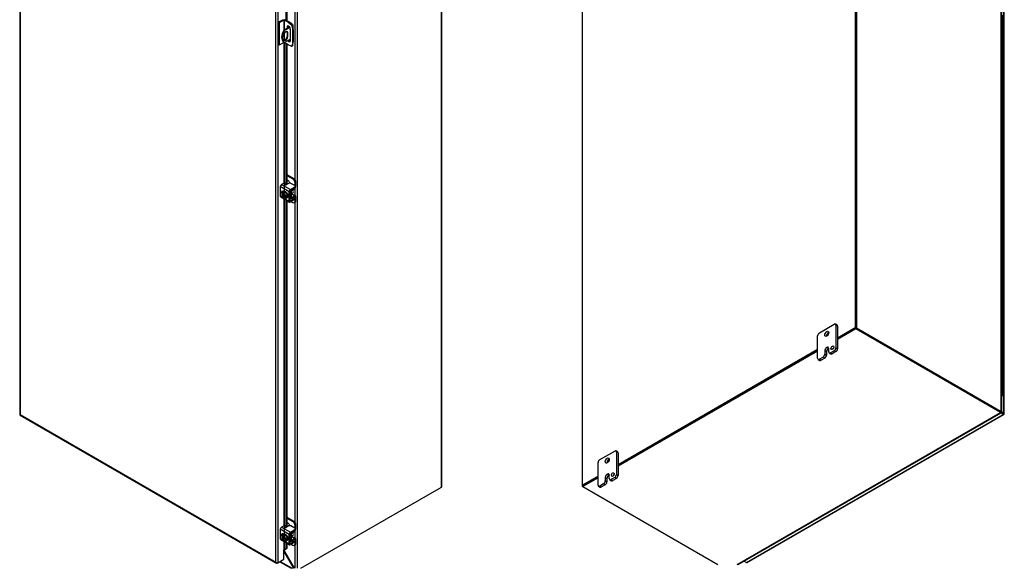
# Model space of a CAD drawing. Header units: inches. Extents: x 6 to 298, y 0 to 198.
# Tile 9 of 10: x 244 to 298, y 144 to 173. Entities that reach past the tile are written whole.
import ezdxf

# ---------------------------------------------------------------- set-up
doc = ezdxf.new("R2010")
doc.units = ezdxf.units.IN
doc.header["$MEASUREMENT"] = 0
for name, color, linetype in [('COM40153-1', 7, 'CONTINUOUS'), ('COM40153-2', 7, 'CONTINUOUS'), ('COM42667', 7, 'CONTINUOUS'), ('COM42780', 7, 'CONTINUOUS'), ('COM48503', 7, 'CONTINUOUS'), ('COM48529', 7, 'CONTINUOUS'), ('COM54746-68', 7, 'CONTINUOUS'), ('COM71680-2', 7, 'CONTINUOUS'), ('COM71781-1', 7, 'CONTINUOUS'), ('FET07710', 7, 'CONTINUOUS'), ('SCC19011', 7, 'CONTINUOUS'), ('SPR20265', 7, 'CONTINUOUS'), ('WAF25035', 7, 'CONTINUOUS')]:
    doc.layers.add(name, color=color, linetype=linetype)

msp = doc.modelspace()

# ---------------------------------------------------------------- linework, layer by layer
at = {"layer": 'COM40153-1', "color": 7}
for p, q in [((258.872, 173.027), (258.56, 172.847)), ((258.56, 172.847), (258.596, 172.826)), ((258.891, 172.997), (258.596, 172.826)), ((258.728, 172.726), (258.764, 172.705)), ((258.728, 172.726), (258.728, 172.518)), ((258.764, 172.498), (258.764, 172.705)), ((259.024, 173.148), (259.035, 173.142)), ((259.057, 172.897), (259.057, 173.111)), ((258.543, 172.212), (258.579, 172.192)), ((258.547, 172.58), (258.547, 172.373)), ((258.914, 172.367), (258.596, 172.183)), ((258.728, 172.518), (258.764, 172.498))]:
    msp.add_line(p, q, dxfattribs=at)
for centre, major_axis, start_param, end_param in [((258.805, 172.667), (0.263, 0.455), 1.508132, 3.141593), ((258.841, 172.646), (0.263, 0.455), 1.508132, 3.204257), ((258.655, 172.643), (-0.076, -0.132), 2.356194, 5.497787), ((258.62, 172.664), (-0.076, -0.132), 2.356194, 2.906426), ((258.918, 172.906), (-0.0219, -0.0379), 4.139289, 6.283185), ((258.883, 172.926), (0.0219, 0.0379), 4.093609, 5.210881), ((258.918, 172.906), (-0.0219, -0.0379), 0, 0.63978), ((258.982, 173.111), (-0.0756, 0), 2.529725, 3.926991), ((258.655, 172.435), (0.076, 0.132), 2.356194, 5.497787), ((258.62, 172.456), (0.076, 0.132), 3.37676, 5.497787)]:
    msp.add_ellipse(centre, major_axis=major_axis, ratio=0.57735, start_param=start_param, end_param=end_param, dxfattribs=at)
at = {"layer": 'COM40153-2', "color": 7}
for p, q in [((258.509, 173.419), (258.266, 173.279)), ((258.266, 173.279), (258.266, 172.064)), ((258.301, 173.258), (258.266, 173.279)), ((258.545, 173.399), (258.301, 173.258)), ((258.301, 173.258), (258.301, 172.043)), ((258.545, 173.399), (258.545, 172.822)), ((258.58, 173.399), (258.58, 172.859)), ((258.786, 173.28), (258.58, 173.399)), ((258.822, 173.301), (258.616, 173.419)), ((258.786, 173.28), (258.822, 173.301)), ((258.786, 173.28), (258.951, 173.168)), ((258.987, 173.188), (258.822, 173.301)), ((258.951, 173.168), (258.987, 173.188)), ((258.58, 172.69), (258.58, 172.317)), ((258.728, 173.02), (258.764, 173.041)), ((258.728, 173.02), (258.728, 172.944)), ((258.764, 172.964), (258.764, 173.041)), ((258.914, 172.285), (258.914, 172.913)), ((259.043, 173.091), (259.008, 173.07)), ((259.008, 173.07), (259.022, 172.871)), ((259.022, 172.871), (259.058, 172.892)), ((259.022, 172.871), (259.022, 172.202)), ((259.058, 172.892), (259.043, 173.091)), ((259.058, 172.892), (259.058, 172.222)), ((258.545, 172.184), (258.301, 172.043)), ((258.545, 172.211), (258.545, 172.184)), ((258.58, 172.191), (258.58, 172.184)), ((258.786, 172.066), (258.58, 172.184)), ((259.022, 172.202), (259.008, 172.019)), ((259.022, 172.202), (259.058, 172.222)), ((259.043, 172.04), (259.058, 172.222)), ((258.301, 172.043), (258.266, 172.064)), ((258.951, 171.987), (258.786, 172.066)), ((258.99, 171.985), (259.025, 172.006)), ((259.008, 172.019), (259.043, 172.04))]:
    msp.add_line(p, q, dxfattribs=at)
for centre, major_axis, start_param, end_param in [((258.563, 173.388), (-0.0252, 0), 3.926991, 5.497787), ((258.946, 173.1), (0.0437, -0.0758), 0.872665, 2.268928), ((258.982, 173.12), (-0.0437, 0.0758), 4.014257, 5.410521), ((258.821, 172.967), (0.066, -0.114), 0.785398, 3.926991), ((258.857, 172.987), (0.066, -0.114), 3.416574, 3.926991), ((258.563, 172.174), (0.0252, 0), 0.785398, 2.356194), ((258.821, 172.338), (-0.066, 0.114), 1.73559, 3.926991), ((258.857, 172.359), (-0.066, 0.114), 1.73559, 2.866611), ((258.946, 172.061), (-0.0438, 0.0758), 2.443461, 3.839724), ((258.982, 172.082), (-0.0438, 0.0758), 3.141593, 3.839724)]:
    msp.add_ellipse(centre, major_axis=major_axis, ratio=0.57735, start_param=start_param, end_param=end_param, dxfattribs=at)
at = {"layer": 'COM42667', "color": 7}
for p, q in [((258.841, 164.107), (258.361, 164.385)), ((258.361, 164.385), (258.361, 163.875)), ((258.558, 164.58), (258.432, 164.507)), ((258.432, 164.507), (258.912, 164.23)), ((258.563, 164.094), (258.497, 164.132)), ((258.811, 164.564), (258.683, 164.49)), ((258.888, 163.625), (258.888, 164.135)), ((258.912, 164.23), (259.151, 164.368)), ((258.912, 164.176), (259.151, 164.314)), ((259.151, 164.439), (258.935, 164.564)), ((259.151, 164.314), (259.151, 164.368)), ((259.176, 164.349), (259.176, 164.404)), ((258.361, 163.875), (258.539, 163.772)), ((258.382, 163.829), (258.862, 163.552)), ((258.574, 163.752), (258.841, 163.598)), ((258.841, 163.598), (258.841, 164.107)), ((258.912, 163.611), (258.888, 163.625)), ((259.151, 163.749), (258.912, 163.611)), ((259.151, 163.695), (258.912, 163.557)), ((259.14, 163.827), (259.151, 163.821)), ((259.151, 163.695), (259.151, 163.749)), ((259.176, 163.731), (259.176, 163.785)), ((258.558, 146.039), (258.432, 145.966)), ((258.811, 146.023), (258.683, 145.949)), ((259.151, 145.898), (258.935, 146.023)), ((258.841, 145.566), (258.361, 145.844)), ((258.361, 145.844), (258.361, 145.334)), ((258.432, 145.966), (258.912, 145.689)), ((258.563, 145.553), (258.497, 145.591)), ((258.841, 145.057), (258.841, 145.566)), ((258.888, 145.084), (258.888, 145.594)), ((258.912, 145.689), (259.151, 145.827)), ((258.912, 145.635), (259.151, 145.773)), ((259.151, 145.773), (259.151, 145.827)), ((259.176, 145.808), (259.176, 145.863)), ((258.361, 145.334), (258.539, 145.231)), ((258.382, 145.288), (258.862, 145.011)), ((258.574, 145.211), (258.841, 145.057)), ((258.912, 145.07), (258.888, 145.084)), ((259.151, 145.208), (258.912, 145.07)), ((259.151, 145.154), (258.912, 145.016)), ((259.14, 145.286), (259.151, 145.28)), ((259.151, 145.154), (259.151, 145.208)), ((259.176, 145.19), (259.176, 145.244))]:
    msp.add_line(p, q, dxfattribs=at)
for centre, major_axis, start_param, end_param in [((258.432, 164.426), (-0.0501, -0.0867), 3.926991, 5.497787), ((258.497, 164.051), (0.0492, -0.0852), 2.356194, 4.826451), ((258.544, 164.079), (0.0492, -0.0852), 3.6401, 4.826451), ((258.588, 164.563), (-0.042, 0), 3.141593, 5.497787), ((258.653, 164.507), (0.042, 0), 2.929457, 5.497787), ((258.873, 164.528), (0.0875, 0), 0.785398, 2.356194), ((258.912, 164.148), (0.0501, 0.0867), 0.785398, 2.356194), ((258.912, 164.148), (0.0168, 0.0291), 0.785398, 2.356194), ((259.089, 164.404), (-0.0875, 0), 2.356194, 3.926991), ((259.089, 164.349), (-0.0875, 0), 2.356194, 3.141593), ((258.432, 163.916), (0.05, 0.0867), 2.356194, 3.141593), ((258.912, 163.639), (0.05, 0.0867), 2.356194, 3.926991), ((258.912, 163.639), (0.0168, 0.0291), 2.356194, 3.926991), ((259.089, 163.785), (-0.0875, 0), 2.356194, 3.926991), ((259.089, 163.731), (-0.0875, 0), 2.356194, 3.141593), ((258.588, 146.022), (-0.042, 0), 3.141593, 5.497787), ((258.873, 145.987), (0.0875, 0), 0.785398, 2.356194), ((258.432, 145.885), (-0.0501, -0.0867), 3.926991, 5.497787), ((258.497, 145.51), (0.0492, -0.0852), 2.356194, 4.826451), ((258.544, 145.538), (0.0492, -0.0852), 3.6401, 4.826451), ((258.653, 145.966), (0.042, 0), 2.929457, 5.497787), ((258.912, 145.607), (0.05, 0.0867), 0.785398, 2.356194), ((258.912, 145.607), (0.0168, 0.0291), 0.785398, 2.356194), ((259.089, 145.863), (-0.0875, 0), 2.356194, 3.926991), ((259.089, 145.808), (-0.0875, 0), 2.356194, 3.141593), ((258.432, 145.375), (0.0501, 0.0867), 2.356194, 3.141593), ((258.912, 145.098), (0.0501, 0.0867), 2.356194, 3.926991), ((258.912, 145.098), (0.0168, 0.0291), 2.356194, 3.926991), ((259.089, 145.244), (-0.0875, 0), 2.356194, 3.926991), ((259.089, 145.19), (-0.0875, 0), 2.356194, 3.141593)]:
    msp.add_ellipse(centre, major_axis=major_axis, ratio=0.57735, start_param=start_param, end_param=end_param, dxfattribs=at)
at = {"layer": 'COM42780', "color": 7}
for p, q in [((258.709, 165.05), (259.087, 164.832)), ((258.709, 164.995), (259.04, 164.804)), ((258.792, 164.697), (258.709, 164.746)), ((259.04, 164.804), (259.087, 164.832)), ((258.891, 164.15), (258.928, 164.129)), ((258.928, 163.789), (258.928, 164.129)), ((258.975, 163.817), (258.975, 164.156)), ((258.998, 164.197), (259.141, 164.283)), ((259.211, 164.617), (259.164, 164.59)), ((259.164, 164.43), (259.164, 164.59)), ((259.211, 164.404), (259.211, 164.617)), ((258.888, 163.812), (258.928, 163.789)), ((258.888, 163.778), (258.948, 163.744)), ((258.952, 163.58), (259.04, 163.529)), ((258.975, 163.816), (258.998, 163.803)), ((258.978, 163.977), (259.141, 163.882)), ((259.19, 163.887), (258.991, 164.002)), ((259.14, 163.828), (258.997, 163.748)), ((259.141, 163.882), (258.998, 163.803)), ((259.14, 163.827), (259.164, 163.814)), ((259.164, 163.811), (259.164, 163.814)), ((259.164, 163.601), (259.164, 163.704)), ((259.164, 163.601), (259.211, 163.628)), ((259.211, 163.628), (259.211, 163.841)), ((259.127, 163.521), (259.174, 163.548)), ((258.709, 146.509), (259.087, 146.291)), ((258.709, 146.454), (259.04, 146.263)), ((258.792, 146.156), (258.709, 146.205)), ((259.04, 146.263), (259.087, 146.291)), ((259.211, 146.076), (259.164, 146.049)), ((259.164, 145.889), (259.164, 146.049)), ((259.211, 145.863), (259.211, 146.076)), ((258.891, 145.609), (258.928, 145.588)), ((258.928, 145.248), (258.928, 145.588)), ((258.975, 145.276), (258.975, 145.615)), ((258.998, 145.656), (259.141, 145.742)), ((258.888, 145.271), (258.928, 145.248)), ((258.888, 145.237), (258.948, 145.203)), ((258.952, 145.039), (259.04, 144.988)), ((258.975, 145.275), (258.998, 145.262)), ((258.978, 145.436), (259.141, 145.341)), ((259.19, 145.346), (258.991, 145.461)), ((259.14, 145.287), (258.997, 145.207)), ((259.141, 145.341), (258.998, 145.262)), ((259.127, 144.98), (259.174, 145.007)), ((259.14, 145.286), (259.164, 145.273)), ((259.164, 145.27), (259.164, 145.273)), ((259.164, 145.06), (259.164, 145.163)), ((259.164, 145.06), (259.211, 145.087)), ((259.211, 145.087), (259.211, 145.3))]:
    msp.add_line(p, q, dxfattribs=at)
for centre, major_axis, start_param, end_param in [((258.792, 164.555), (0.088, -0.152), 1.392108, 2.356194), ((259.04, 164.661), (0.088, -0.152), 0.785398, 2.356194), ((259.087, 164.689), (-0.087, 0.152), 3.926991, 5.497787), ((258.998, 164.17), (-0.0501, -0.0867), 4.744903, 5.497787), ((258.998, 164.17), (-0.0168, -0.0291), 3.944444, 5.497787), ((259.14, 164.364), (-0.05, -0.0867), 0.802851, 2.356194), ((258.998, 163.83), (0.05, 0.0867), 2.356194, 3.909538), ((258.898, 164.085), (0.068, -0.118), 0.133398, 1.437398), ((258.998, 163.83), (0.0168, 0.0291), 2.356194, 3.909538), ((259.04, 163.672), (-0.088, 0.152), 2.356194, 3.926991), ((259.14, 163.8), (-0.0168, -0.0291), 2.356194, 3.909538), ((259.14, 163.8), (-0.05, -0.0867), 2.356194, 3.909538), ((259.087, 163.7), (-0.088, 0.152), 3.141593, 3.926991), ((258.792, 146.014), (0.087, -0.152), 1.392108, 2.356194), ((259.04, 146.12), (0.088, -0.152), 0.785398, 2.356194), ((259.087, 146.148), (-0.087, 0.152), 3.926991, 5.497787), ((258.998, 145.629), (-0.05, -0.0867), 4.744903, 5.497787), ((258.998, 145.629), (-0.0168, -0.0291), 3.944444, 5.497787), ((258.898, 145.544), (0.068, -0.118), 0.133398, 1.437398), ((259.14, 145.823), (-0.05, -0.0867), 0.802851, 2.356194), ((258.998, 145.289), (0.0501, 0.0867), 2.356194, 3.909538), ((258.998, 145.289), (0.0168, 0.0291), 2.356194, 3.909538), ((259.04, 145.131), (-0.087, 0.152), 2.356194, 3.926991), ((259.14, 145.259), (-0.0168, -0.0291), 2.356194, 3.909538), ((259.14, 145.259), (-0.0501, -0.0867), 2.356194, 3.909538), ((259.087, 145.159), (-0.088, 0.152), 3.141593, 3.926991)]:
    msp.add_ellipse(centre, major_axis=major_axis, ratio=0.57735, start_param=start_param, end_param=end_param, dxfattribs=at)
at = {"layer": 'COM48503', "color": 7}
for p, q in [((289.476, 197.814), (289.476, 156.745)), ((289.512, 197.793), (289.512, 156.724)), ((267.078, 148.129), (267.078, 189.198)), ((267.101, 148.16), (267.101, 189.229)), ((274.694, 189.261), (274.694, 148.192)), ((274.716, 148.223), (274.716, 189.292)), ((259.266, 184.687), (259.266, 143.733)), ((259.159, 164.763), (259.159, 182.08)), ((259.159, 163.905), (259.159, 164.296)), ((259.159, 146.222), (259.159, 163.539)), ((289.476, 156.745), (288.522, 156.194)), ((289.512, 156.724), (288.522, 156.152)), ((289.512, 156.724), (289.476, 156.745)), ((287.439, 155.569), (276.642, 149.335)), ((287.439, 155.528), (276.642, 149.294)), ((275.56, 148.71), (274.716, 148.223)), ((275.56, 148.669), (274.752, 148.202)), ((259.465, 143.733), (267.078, 148.129)), ((274.734, 148.151), (274.716, 148.161)), ((259.159, 145.364), (259.159, 145.755)), ((259.159, 143.733), (259.159, 144.998)), ((258.585, 144.643), (258.585, 144.732)), ((258.585, 144.643), (259.111, 143.733))]:
    msp.add_line(p, q, dxfattribs=at)
for centre, major_axis, end_param in [((267.025, 148.16), (-0.0756, 0), 3.141593), ((274.769, 148.192), (0.0756, 0), 3.926991)]:
    msp.add_ellipse(centre, major_axis=major_axis, ratio=0.57735, start_param=2.356194, end_param=end_param, dxfattribs=at)
msp.add_open_spline([(258.585, 144.643), (258.584, 144.65), (258.582, 144.656), (258.577, 144.669), (258.575, 144.675), (258.57, 144.687), (258.567, 144.692), (258.562, 144.698), (258.561, 144.7), (258.56, 144.701)], degree=3, knots=[0, 0, 0, 0, 0.25, 0.25, 0.5, 0.5, 0.75, 0.75, 0.8167099, 0.8167099, 0.8167099, 0.8167099], dxfattribs=at)
at = {"layer": 'COM48529', "color": 7}
for p, q in [((289.512, 156.724), (288.522, 156.152)), ((289.512, 156.683), (288.522, 156.111)), ((297.342, 152.203), (289.512, 156.724)), ((289.512, 156.724), (289.512, 156.683)), ((297.342, 152.162), (289.512, 156.683)), ((287.439, 155.528), (276.642, 149.294)), ((287.439, 155.486), (276.642, 149.253)), ((283.093, 143.935), (297.342, 152.162)), ((283.137, 143.935), (297.366, 152.15)), ((297.342, 152.162), (297.342, 152.203)), ((297.342, 152.192), (297.368, 152.177)), ((275.56, 148.669), (274.734, 148.192)), ((275.56, 148.628), (274.734, 148.151)), ((274.734, 148.192), (274.734, 148.151)), ((274.734, 148.151), (282.036, 143.935)), ((258.56, 144.647), (258.576, 144.638)), ((258.585, 144.643), (258.576, 144.638)), ((259.098, 143.733), (258.576, 144.638)), ((258.331, 144.091), (258.951, 143.733)), ((258.353, 144.104), (258.996, 143.733))]:
    msp.add_line(p, q, dxfattribs=at)
msp.add_open_spline([(297.342, 152.203), (297.342, 152.202), (297.342, 152.2), (297.342, 152.199)], degree=3, dxfattribs=at)
for points, knots in [([(297.342, 152.162), (297.345, 152.159), (297.347, 152.157), (297.352, 152.153), (297.354, 152.152), (297.358, 152.15), (297.36, 152.149), (297.363, 152.149), (297.365, 152.15), (297.368, 152.151), (297.369, 152.152), (297.37, 152.155), (297.371, 152.157), (297.372, 152.164), (297.371, 152.17), (297.368, 152.177)], [0, 0, 0, 0, 0.125, 0.125, 0.25, 0.25, 0.375, 0.375, 0.5, 0.5, 0.625, 0.625, 0.75, 0.75, 1, 1, 1, 1]), ([(258.576, 144.638), (258.571, 144.642), (258.566, 144.647), (258.56, 144.652), (258.56, 144.652), (258.56, 144.652)], [0, 0, 0, 0, 0.25, 0.25, 0.2553629, 0.2553629, 0.2553629, 0.2553629])]:
    msp.add_open_spline(points, degree=3, knots=knots, dxfattribs=at)
at = {"layer": 'COM54746-68', "color": 7}
for p, q in [((297.448, 173.091), (297.448, 173.663)), ((297.448, 172.52), (297.448, 173.091)), ((297.448, 171.948), (297.448, 172.52)), ((297.448, 171.377), (297.448, 171.948)), ((297.448, 170.805), (297.448, 171.377)), ((297.448, 170.233), (297.448, 170.805)), ((297.448, 169.662), (297.448, 170.234)), ((297.448, 169.09), (297.448, 169.662)), ((297.448, 168.519), (297.448, 169.091)), ((297.448, 167.947), (297.448, 168.519)), ((297.448, 167.376), (297.448, 167.948)), ((297.448, 166.804), (297.448, 167.376)), ((297.448, 166.233), (297.448, 166.805)), ((297.448, 165.661), (297.448, 166.233)), ((297.448, 165.089), (297.448, 165.662)), ((297.448, 164.518), (297.448, 165.089)), ((297.448, 163.946), (297.448, 164.519)), ((297.448, 163.375), (297.448, 163.946)), ((297.448, 162.803), (297.448, 163.375)), ((297.448, 162.232), (297.448, 162.803)), ((297.448, 161.66), (297.448, 162.232)), ((297.448, 161.089), (297.448, 161.66)), ((297.448, 160.517), (297.448, 161.089)), ((297.448, 159.946), (297.448, 160.517)), ((297.448, 159.374), (297.448, 159.946)), ((297.448, 158.802), (297.448, 159.374)), ((297.448, 158.231), (297.448, 158.803)), ((297.448, 157.659), (297.448, 158.231)), ((297.448, 157.088), (297.448, 157.66)), ((297.448, 156.516), (297.448, 157.088)), ((297.448, 155.945), (297.448, 156.517)), ((297.448, 155.373), (297.448, 155.945)), ((297.448, 154.802), (297.448, 155.374)), ((297.448, 154.23), (297.448, 154.802)), ((297.448, 153.659), (297.448, 154.231)), ((297.448, 153.087), (297.448, 153.659)), ((297.401, 153.087), (297.401, 153.096))]:
    msp.add_line(p, q, dxfattribs=at)
for centre, major_axis, start_param, end_param in [((297.366, 173.091), (0.0819, 0), 0, 1.149036), ((297.366, 173.091), (-0.0819, 0), 3.141593, 4.270829), ((297.366, 172.52), (-0.0819, 0), 3.141593, 4.290629), ((297.366, 172.52), (0.0819, 0), 0, 1.129236), ((297.366, 171.948), (0.0819, 0), 0, 1.149036), ((297.366, 171.948), (-0.0819, 0), 3.141593, 4.270829), ((297.366, 171.377), (-0.0819, 0), 3.141593, 4.290629), ((297.366, 171.377), (0.0819, 0), 0, 1.129236), ((297.366, 170.805), (0.0819, 0), 0, 1.149036), ((297.366, 170.805), (-0.0819, 0), 3.141593, 4.270829), ((297.366, 170.233), (-0.0819, 0), 3.141593, 4.290629), ((297.366, 170.234), (0.0819, 0), 0, 1.129236), ((297.366, 169.662), (0.0819, 0), 0, 1.149036), ((297.366, 169.662), (-0.0819, 0), 3.141593, 4.270829), ((297.366, 169.09), (-0.0819, 0), 3.141593, 4.290629), ((297.366, 169.091), (0.0819, 0), 0, 1.129236), ((297.366, 168.519), (0.0819, 0), 0, 1.149036), ((297.366, 168.519), (-0.0819, 0), 3.141593, 4.270829), ((297.366, 167.947), (-0.0819, 0), 3.141593, 4.290629), ((297.366, 167.948), (0.0819, 0), 0, 1.129236), ((297.366, 167.376), (0.0819, 0), 0, 1.149036), ((297.366, 167.376), (-0.0819, 0), 3.141593, 4.270829), ((297.366, 166.804), (-0.0819, 0), 3.141593, 4.290629), ((297.366, 166.805), (0.0819, 0), 0, 1.129236), ((297.366, 166.233), (0.0819, 0), 0, 1.149036), ((297.366, 166.233), (-0.0819, 0), 3.141593, 4.270829), ((297.366, 165.661), (-0.0819, 0), 3.141593, 4.290629), ((297.366, 165.662), (0.0819, 0), 0, 1.129236), ((297.366, 165.089), (0.0819, 0), 0, 1.149036), ((297.366, 165.089), (-0.0819, 0), 3.141593, 4.270829), ((297.366, 164.518), (-0.0819, 0), 3.141593, 4.290629), ((297.366, 164.519), (0.0819, 0), 0, 1.129236), ((297.366, 163.946), (0.0819, 0), 0, 1.149036), ((297.366, 163.946), (-0.0819, 0), 3.141593, 4.270829), ((297.366, 163.375), (-0.0819, 0), 3.141593, 4.290629), ((297.366, 163.375), (0.0819, 0), 0, 1.129236), ((297.366, 162.803), (0.0819, 0), 0, 1.149036), ((297.366, 162.803), (-0.0819, 0), 3.141593, 4.270829), ((297.366, 162.232), (-0.0819, 0), 3.141593, 4.290629), ((297.366, 162.232), (0.0819, 0), 0, 1.129236), ((297.366, 161.66), (0.0819, 0), 0, 1.149036), ((297.366, 161.66), (-0.0819, 0), 3.141593, 4.270829), ((297.366, 161.089), (-0.0819, 0), 3.141593, 4.290629), ((297.366, 161.089), (0.0819, 0), 0, 1.129236), ((297.366, 160.517), (0.0819, 0), 0, 1.149036), ((297.366, 160.517), (-0.0819, 0), 3.141593, 4.270829), ((297.366, 159.946), (-0.0819, 0), 3.141593, 4.290629), ((297.366, 159.946), (0.0819, 0), 0, 1.129236), ((297.366, 159.374), (0.0819, 0), 0, 1.149036), ((297.366, 159.374), (-0.0819, 0), 3.141593, 4.270829), ((297.366, 158.802), (-0.0819, 0), 3.141593, 4.290629), ((297.366, 158.803), (0.0819, 0), 0, 1.129236), ((297.366, 158.231), (0.0819, 0), 0, 1.149036), ((297.366, 158.231), (-0.0819, 0), 3.141593, 4.270829), ((297.366, 157.659), (-0.0819, 0), 3.141593, 4.290629), ((297.366, 157.66), (0.0819, 0), 0, 1.129236), ((297.366, 157.088), (0.0819, 0), 0, 1.149036), ((297.366, 157.088), (-0.0819, 0), 3.141593, 4.270829), ((297.366, 156.516), (-0.0819, 0), 3.141593, 4.290629), ((297.366, 156.517), (0.0819, 0), 0, 1.129236), ((297.366, 155.945), (0.0819, 0), 0, 1.149036), ((297.366, 155.945), (-0.0819, 0), 3.141593, 4.270829), ((297.366, 155.373), (-0.0819, 0), 3.141593, 4.290629), ((297.366, 155.374), (0.0819, 0), 0, 1.129236), ((297.366, 154.802), (0.0819, 0), 0, 1.149036), ((297.366, 154.802), (-0.0819, 0), 3.141593, 4.270829), ((297.366, 154.23), (-0.0819, 0), 3.141593, 4.290629), ((297.366, 154.231), (0.0819, 0), 0, 1.129236), ((297.366, 153.659), (0.0819, 0), 0, 1.149036), ((297.366, 153.659), (-0.0819, 0), 3.141593, 4.270829), ((297.366, 153.087), (-0.0819, 0), 1.992556, 4.290629), ((297.366, 153.087), (-0.0385, 0), 2.627695, 3.655491), ((297.366, 153.087), (-0.035, 0), 2.850457, 3.432728)]:
    msp.add_ellipse(centre, major_axis=major_axis, ratio=0.57735, start_param=start_param, end_param=end_param, dxfattribs=at)
at = {"layer": 'COM71680-2', "color": 7}
for p, q in [((289.512, 197.793), (289.512, 156.724)), ((289.547, 197.814), (289.547, 156.745)), ((297.378, 152.224), (297.378, 193.293)), ((297.4, 152.209), (297.4, 193.246)), ((289.547, 156.745), (289.512, 156.724)), ((289.512, 156.724), (297.342, 152.203)), ((289.547, 156.745), (297.378, 152.224)), ((297.342, 152.203), (297.378, 152.224)), ((297.378, 152.193), (297.351, 152.209))]:
    msp.add_line(p, q, dxfattribs=at)
msp.add_open_spline([(297.342, 152.203), (297.343, 152.204), (297.345, 152.204), (297.345, 152.205)], degree=3, dxfattribs=at)
msp.add_open_spline([(297.378, 152.224), (297.381, 152.223), (297.385, 152.222), (297.39, 152.22), (297.392, 152.219), (297.396, 152.216), (297.398, 152.215), (297.4, 152.212), (297.4, 152.21), (297.4, 152.207), (297.4, 152.205), (297.398, 152.202), (297.396, 152.201), (297.391, 152.197), (297.385, 152.195), (297.378, 152.193)], degree=3, knots=[0, 0, 0, 0, 0.125, 0.125, 0.25, 0.25, 0.375, 0.375, 0.5, 0.5, 0.625, 0.625, 0.75, 0.75, 1, 1, 1, 1], dxfattribs=at)
at = {"layer": 'COM71781-1', "color": 7}
for p, q in [((244.259, 192.103), (244.259, 152.06)), ((244.281, 192.052), (244.281, 152.049)), ((297.513, 152.123), (297.513, 192.166)), ((297.535, 152.092), (297.535, 192.135)), ((258.127, 144.056), (258.127, 184.058)), ((258.234, 184.078), (258.234, 144.035)), ((258.668, 182.205), (258.668, 173.389)), ((258.709, 182.181), (258.709, 173.366)), ((258.56, 172.188), (258.56, 164.581)), ((258.598, 164.111), (258.598, 172.174)), ((258.668, 172.134), (258.668, 164.484)), ((258.709, 172.11), (258.709, 164.505)), ((258.56, 164.095), (258.56, 164.092)), ((258.56, 163.726), (258.56, 146.04)), ((258.598, 145.57), (258.598, 163.704)), ((258.668, 163.664), (258.668, 145.943)), ((258.709, 163.64), (258.709, 145.964)), ((244.279, 152.025), (258.16, 144.011)), ((244.281, 152.049), (258.127, 144.056)), ((283.596, 144.047), (297.477, 152.061)), ((283.634, 144.043), (297.515, 152.058)), ((297.477, 152.061), (297.345, 152.138)), ((297.371, 152.164), (297.477, 152.103)), ((297.477, 152.102), (297.371, 152.164)), ((297.387, 152.196), (297.513, 152.123)), ((297.477, 152.103), (297.477, 152.102)), ((297.477, 152.103), (297.477, 152.103)), ((297.477, 152.103), (297.513, 152.082)), ((297.528, 152.073), (297.477, 152.103)), ((297.528, 152.073), (297.477, 152.102)), ((258.56, 145.554), (258.56, 145.551)), ((258.56, 145.185), (258.56, 144.724)), ((258.598, 144.742), (258.598, 145.163)), ((258.668, 145.123), (258.668, 144.784)), ((258.709, 145.099), (258.709, 144.8)), ((258.56, 144.224), (258.56, 144.724)), ((258.668, 144.784), (258.598, 144.742)), ((258.598, 144.742), (258.64, 144.759)), ((258.709, 144.8), (258.64, 144.759)), ((258.709, 144.8), (258.668, 144.784)), ((258.148, 144.027), (258.148, 144.027)), ((258.234, 144.035), (258.198, 144.015)), ((258.234, 144.035), (258.56, 144.224)), ((283.464, 144.124), (283.596, 144.047))]:
    msp.add_line(p, q, dxfattribs=at)
for centre, radius, start, end in [((258.771, 144.497), 0.3, 125.2045, 129.639), ((258.63, 144.689), 0.0616, 117.4412, 127.5015)]:
    msp.add_arc(centre, radius, start, end, dxfattribs=at)
for centre, major_axis, ratio, start_param, end_param in [((244.335, 152.06), (0.0756, 0), 0.57735, 3.141593, 3.587154), ((244.335, 152.08), (-0.0756, -0.0436), 0.000948, 0.445015, 0.784852), ((244.335, 152.08), (-0.0755, -0.0437), 0.000948, -0.784852, -0.445015), ((244.317, 152.091), (0.0378, 0.0655), 0.57735, 2.696031, 3.141593), ((297.46, 152.113), (-0.0252, 0.0145), 0.000948, 2.356741, 3.927537), ((297.46, 152.113), (-0.0252, 0.0146), 0.000948, 2.355648, 3.926445), ((297.477, 152.123), (-0.0378, 0.0655), 0.57735, 2.356194, 3.587154), ((297.46, 152.092), (-0.0756, 0), 0.57735, 2.696031, 3.926991), ((297.46, 152.113), (0.0756, -0.0436), 0.000948, -0.784852, -0.445015), ((297.46, 152.113), (0.0755, -0.0437), 0.000948, 0.445015, 0.784852), ((258.578, 144.713), (-0.0252, 0), 0.57735, 4.625123, 5.497787), ((258.18, 144.087), (0.0533, -0.0925), 0.577982, 4.712938, 5.052774), ((258.18, 144.087), (0.0535, -0.0924), 0.577982, 4.71184, 5.051677), ((258.18, 144.066), (0.0756, 0), 0.57735, 4.266828, 5.497787), ((258.198, 144.076), (0.0378, 0.0655), 0.57735, 2.696031, 3.926991), ((283.596, 144.109), (-0.0378, 0.0655), 0.57735, 2.356194, 3.141593)]:
    msp.add_ellipse(centre, major_axis=major_axis, ratio=ratio, start_param=start_param, end_param=end_param, dxfattribs=at)
at = {"layer": 'FET07710', "color": 7}
for p, q in [((287.532, 156.474), (288.336, 156.938)), ((288.495, 156.891), (288.402, 156.945)), ((288.429, 156.885), (288.429, 155.67)), ((288.522, 156.831), (288.429, 156.885)), ((288.522, 156.831), (288.522, 155.617)), ((287.439, 155.099), (287.439, 156.313)), ((287.934, 155.688), (287.934, 155.688)), ((287.934, 155.688), (288.027, 155.634)), ((287.934, 155.688), (288.027, 155.634)), ((288.027, 155.634), (288.027, 155.634)), ((288.042, 155.447), (288.042, 155.625)), ((288.429, 155.67), (288.522, 155.617)), ((287.734, 155.161), (287.532, 155.045)), ((287.826, 155.108), (287.625, 154.992)), ((287.826, 155.108), (287.734, 155.161)), ((287.826, 155.501), (287.826, 155.322)), ((287.826, 155.501), (287.919, 155.447)), ((287.826, 155.322), (287.919, 155.269)), ((287.919, 155.447), (287.919, 155.269)), ((288.07, 155.387), (288.162, 155.333)), ((288.336, 155.509), (288.135, 155.393)), ((288.135, 155.393), (288.228, 155.34)), ((288.429, 155.456), (288.228, 155.34)), ((288.429, 155.456), (288.336, 155.509)), ((287.466, 155.038), (287.559, 154.985)), ((287.532, 155.045), (287.625, 154.992)), ((275.653, 149.615), (276.457, 150.08)), ((276.615, 150.033), (276.523, 150.086)), ((276.55, 150.026), (276.55, 148.812)), ((276.642, 149.973), (276.55, 150.026)), ((276.642, 149.973), (276.642, 148.758)), ((275.56, 148.24), (275.56, 149.455)), ((276.055, 148.829), (276.055, 148.829)), ((276.055, 148.829), (276.148, 148.776)), ((276.055, 148.829), (276.147, 148.776)), ((276.148, 148.776), (276.147, 148.776)), ((276.163, 148.588), (276.163, 148.767)), ((276.55, 148.812), (276.642, 148.758)), ((275.587, 148.18), (275.68, 148.126)), ((275.854, 148.303), (275.653, 148.186)), ((275.653, 148.186), (275.745, 148.133)), ((275.947, 148.249), (275.745, 148.133)), ((275.947, 148.249), (275.854, 148.303)), ((275.947, 148.642), (275.947, 148.463)), ((275.947, 148.642), (276.04, 148.589)), ((275.947, 148.463), (276.04, 148.41)), ((276.04, 148.589), (276.04, 148.41)), ((276.19, 148.528), (276.283, 148.475)), ((276.457, 148.651), (276.256, 148.535)), ((276.256, 148.535), (276.348, 148.481)), ((276.55, 148.597), (276.348, 148.481)), ((276.55, 148.597), (276.457, 148.651))]:
    msp.add_line(p, q, dxfattribs=at)
for centre, major_axis, start_param, end_param in [((288.336, 156.831), (-0.066, -0.114), 2.356194, 3.926991), ((288.429, 156.778), (-0.066, -0.114), 2.356194, 3.141593), ((287.532, 156.367), (0.066, 0.114), 0.785398, 2.356194), ((288.027, 156.367), (0.077, 0.133), 0.649107, 2.492486), ((287.934, 155.563), (0.076, 0.132), 0.785398, 2.356194), ((288.027, 155.509), (0.076, 0.132), 0.785398, 2.356194), ((287.934, 155.563), (-0.076, -0.132), 2.356194, 3.926991), ((288.027, 155.51), (-0.076, -0.132), 3.793313, 3.926991), ((288.328, 155.612), (0.0547, 0.0947), 1.008936, 2.132657), ((288.336, 155.617), (-0.066, -0.114), 0.785398, 2.356194), ((288.429, 155.563), (0.066, 0.114), 3.926991, 5.497787), ((287.532, 155.152), (0.066, 0.114), 2.356194, 3.926991), ((287.734, 155.268), (-0.066, -0.114), 0.785398, 2.356194), ((287.826, 155.215), (0.066, 0.114), 3.926991, 5.497787), ((288.135, 155.5), (0.066, 0.114), 2.356194, 3.926991), ((288.228, 155.447), (0.066, 0.114), 3.141593, 3.926991), ((287.625, 155.099), (0.066, 0.114), 3.141593, 3.926991), ((276.457, 149.972), (-0.066, -0.114), 2.356194, 3.926991), ((276.55, 149.919), (-0.066, -0.114), 2.356194, 3.141593), ((275.653, 149.508), (0.066, 0.114), 0.785398, 2.356194), ((276.147, 149.508), (0.077, 0.133), 0.649107, 2.492486), ((276.055, 148.704), (0.076, 0.132), 0.785398, 2.356194), ((276.147, 148.651), (0.076, 0.132), 0.785398, 2.356194), ((276.055, 148.705), (-0.076, -0.132), 2.356194, 3.926991), ((276.148, 148.651), (-0.076, -0.132), 3.793313, 3.926991), ((276.449, 148.754), (0.0547, 0.0947), 1.008936, 2.132657), ((276.457, 148.758), (-0.066, -0.114), 0.785398, 2.356194), ((276.55, 148.705), (0.066, 0.114), 3.926991, 5.497787), ((275.653, 148.294), (0.066, 0.114), 2.356194, 3.926991), ((275.745, 148.24), (0.066, 0.114), 3.141593, 3.926991), ((275.854, 148.41), (-0.066, -0.114), 0.785398, 2.356194), ((275.947, 148.356), (0.066, 0.114), 3.926991, 5.497787), ((276.256, 148.642), (0.066, 0.114), 2.356194, 3.926991), ((276.348, 148.588), (0.066, 0.114), 3.141593, 3.926991)]:
    msp.add_ellipse(centre, major_axis=major_axis, ratio=0.57735, start_param=start_param, end_param=end_param, dxfattribs=at)
for centre, major_axis in [((287.934, 156.42), (0.077, 0.133)), ((288.236, 155.666), (0.0547, 0.0947)), ((276.055, 149.562), (0.077, 0.133)), ((276.356, 148.807), (0.0547, 0.0947))]:
    msp.add_ellipse(centre, major_axis=major_axis, ratio=0.57735, dxfattribs=at)
at = {"layer": 'SCC19011', "color": 7}
for p, q in [((258.45, 164.012), (258.54, 164.063)), ((258.557, 164.026), (258.45, 164.012)), ((258.45, 164.012), (258.45, 163.969)), ((258.46, 163.963), (258.45, 163.969)), ((258.497, 163.957), (258.45, 163.93)), ((258.45, 163.93), (258.45, 163.887)), ((258.45, 163.93), (258.46, 163.924)), ((258.45, 163.887), (258.557, 163.75)), ((258.485, 163.971), (258.47, 163.963)), ((258.47, 163.924), (258.485, 163.933)), ((258.647, 163.878), (258.485, 163.971)), ((258.485, 163.933), (258.668, 163.827)), ((258.497, 163.964), (258.497, 163.957)), ((258.497, 163.957), (258.65, 163.869)), ((258.646, 164.077), (258.54, 164.063)), ((258.557, 164.026), (258.646, 164.077)), ((258.663, 163.889), (258.557, 164.026)), ((258.557, 163.75), (258.663, 163.764)), ((258.753, 163.94), (258.646, 164.077)), ((258.663, 163.846), (258.653, 163.852)), ((258.668, 163.827), (258.653, 163.819)), ((258.653, 163.813), (258.663, 163.807)), ((258.663, 163.889), (258.753, 163.94)), ((258.663, 163.846), (258.663, 163.889)), ((258.71, 163.873), (258.663, 163.846)), ((258.71, 163.834), (258.663, 163.807)), ((258.663, 163.764), (258.753, 163.816)), ((258.663, 163.764), (258.663, 163.807)), ((258.676, 163.854), (258.71, 163.834)), ((258.71, 163.834), (258.71, 163.873)), ((258.753, 163.816), (258.753, 163.94)), ((258.994, 164.042), (259.051, 164.075)), ((258.45, 145.471), (258.54, 145.522)), ((258.557, 145.485), (258.45, 145.471)), ((258.45, 145.471), (258.45, 145.428)), ((258.646, 145.536), (258.54, 145.522)), ((258.557, 145.485), (258.646, 145.536)), ((258.663, 145.348), (258.557, 145.485)), ((258.753, 145.399), (258.646, 145.536)), ((258.994, 145.501), (259.051, 145.534)), ((258.46, 145.422), (258.45, 145.428)), ((258.497, 145.416), (258.45, 145.389)), ((258.45, 145.389), (258.45, 145.346)), ((258.45, 145.389), (258.46, 145.383)), ((258.45, 145.346), (258.557, 145.209)), ((258.485, 145.43), (258.47, 145.422)), ((258.47, 145.383), (258.485, 145.392)), ((258.647, 145.337), (258.485, 145.43)), ((258.485, 145.392), (258.668, 145.286)), ((258.497, 145.423), (258.497, 145.416)), ((258.497, 145.416), (258.65, 145.328)), ((258.557, 145.209), (258.663, 145.223)), ((258.663, 145.305), (258.653, 145.311)), ((258.668, 145.286), (258.653, 145.278)), ((258.653, 145.272), (258.663, 145.266)), ((258.663, 145.348), (258.753, 145.399)), ((258.663, 145.305), (258.663, 145.348)), ((258.71, 145.332), (258.663, 145.305)), ((258.71, 145.293), (258.663, 145.266)), ((258.663, 145.223), (258.753, 145.275)), ((258.663, 145.223), (258.663, 145.266)), ((258.676, 145.313), (258.71, 145.293)), ((258.71, 145.293), (258.71, 145.332)), ((258.753, 145.275), (258.753, 145.399))]:
    msp.add_line(p, q, dxfattribs=at)
for centre, start, end in [((258.465, 163.973), 242.8525, 296.623), ((258.465, 163.934), 242.8527, 296.6228), ((258.465, 145.432), 242.8525, 296.623), ((258.465, 145.393), 242.8527, 296.6228)]:
    msp.add_arc(centre, 0.011, start, end, dxfattribs=at)
for centre, major_axis, start_param, end_param in [((259.009, 164.149), (0.0427, -0.074), 0, 2.159159), ((258.557, 163.888), (0.069, -0.12), 0.958412, 3.753977), ((258.557, 163.888), (-0.069, 0.12), 0.958412, 3.753977), ((258.562, 163.891), (0.066, -0.114), 3.141593, 3.744649), ((258.562, 163.891), (-0.066, 0.114), 0.96774, 3.141593), ((258.576, 163.899), (0.066, -0.114), 3.254972, 3.744649), ((258.576, 163.899), (-0.066, 0.114), 0.96774, 3.028213), ((258.557, 145.347), (0.069, -0.12), 0.958412, 3.753977), ((258.562, 145.35), (0.066, -0.114), 3.141593, 3.744649), ((258.576, 145.358), (0.066, -0.114), 3.254972, 3.744649), ((259.009, 145.608), (0.0427, -0.074), 0, 2.159159), ((258.557, 145.347), (-0.069, 0.12), 0.958412, 3.753977), ((258.562, 145.35), (-0.066, 0.114), 0.96774, 3.141593), ((258.576, 145.358), (-0.066, 0.114), 0.96774, 3.028213)]:
    msp.add_ellipse(centre, major_axis=major_axis, ratio=0.57735, start_param=start_param, end_param=end_param, dxfattribs=at)
for points in [[(258.653, 163.819), (258.652, 163.818), (258.651, 163.817), (258.651, 163.815), (258.652, 163.814), (258.653, 163.813)], [(258.653, 145.278), (258.652, 145.277), (258.651, 145.276), (258.651, 145.274), (258.652, 145.273), (258.653, 145.272)]]:
    msp.add_open_spline(points, degree=3, knots=[0, 0, 0, 0, 0.5, 0.5, 1, 1, 1, 1], dxfattribs=at)
at = {"layer": 'SPR20265', "color": 7}
for points, knots in [([(258.871, 163.876), (258.872, 163.876), (258.88, 163.88), (258.897, 163.895), (258.911, 163.929), (258.911, 163.975), (258.902, 164.01), (258.896, 164.025)], [0.60182713, 0.60182713, 0.60182713, 0.60182713, 0.60238585, 0.61157365, 0.62337245, 0.63619324, 0.64732463, 0.64732463, 0.64732463, 0.64732463]), ([(258.889, 164.043), (258.89, 164.041), (258.895, 164.03), (258.899, 164.019), (258.901, 164.009)], [0.654329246, 0.654329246, 0.654329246, 0.654329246, 0.655512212, 0.661613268, 0.661613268, 0.661613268, 0.661613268]), ([(258.871, 145.335), (258.872, 145.335), (258.88, 145.339), (258.897, 145.354), (258.911, 145.388), (258.911, 145.434), (258.902, 145.469), (258.896, 145.484)], [0.60182713, 0.60182713, 0.60182713, 0.60182713, 0.60238585, 0.61157365, 0.62337245, 0.63619324, 0.64732463, 0.64732463, 0.64732463, 0.64732463]), ([(258.889, 145.502), (258.89, 145.5), (258.895, 145.489), (258.899, 145.478), (258.901, 145.468)], [0.654329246, 0.654329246, 0.654329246, 0.654329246, 0.655512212, 0.661613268, 0.661613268, 0.661613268, 0.661613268])]:
    msp.add_open_spline(points, degree=3, knots=knots, dxfattribs=at)
at = {"layer": 'WAF25035', "color": 7}
for p, q in [((258.581, 164.104), (258.559, 164.091)), ((258.734, 163.788), (258.756, 163.801)), ((258.581, 145.563), (258.559, 145.55)), ((258.734, 145.247), (258.756, 145.26))]:
    msp.add_line(p, q, dxfattribs=at)
for centre, major_axis, start_param, end_param in [((258.646, 163.94), (-0.088, 0.152), 2.729004, 6.283185), ((258.668, 163.952), (-0.088, 0.152), 3.141593, 6.283185), ((258.646, 163.94), (-0.088, 0.152), 0, 0.412589), ((258.646, 145.399), (-0.087, 0.152), 0, 0.412589), ((258.646, 145.399), (-0.087, 0.152), 2.729004, 6.283185), ((258.668, 145.411), (-0.088, 0.152), 3.141593, 6.283185)]:
    msp.add_ellipse(centre, major_axis=major_axis, ratio=0.57735, start_param=start_param, end_param=end_param, dxfattribs=at)

doc.saveas('drawing.dxf')
